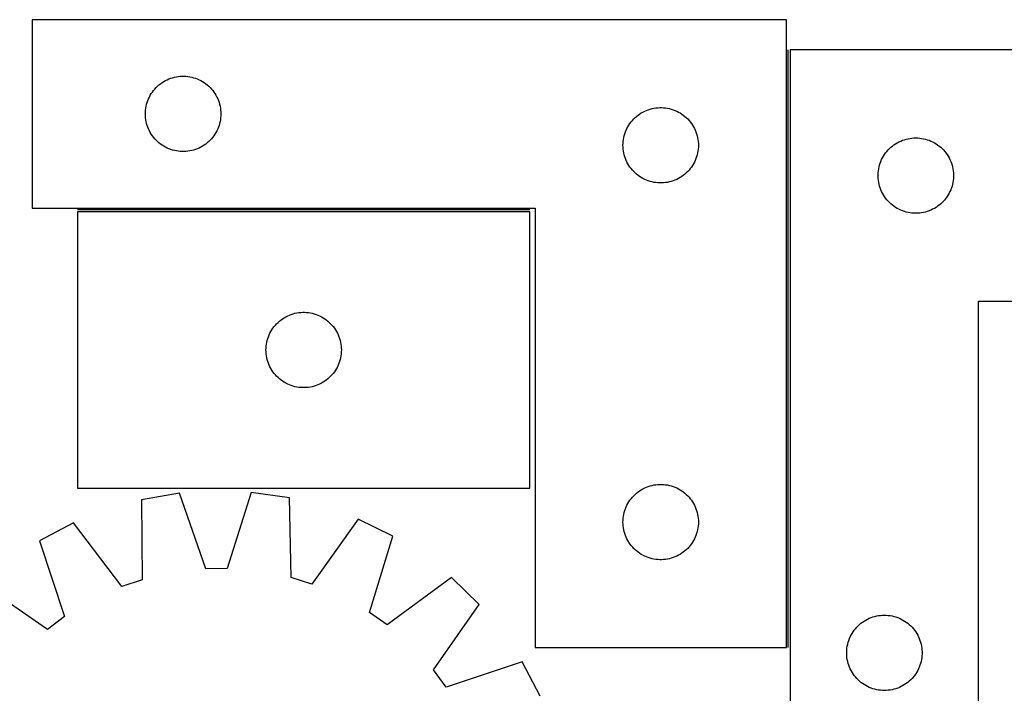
# Model space of a CAD drawing. Header units: millimetres. Extents: x 7 to 1493, y 7 to 474.
# Tile 4 of 5: x 651 to 1043, y 205 to 474. Entities that reach past the tile are written whole.
import ezdxf

# ---------------------------------------------------------------- set-up
doc = ezdxf.new("R2010")
doc.units = ezdxf.units.MM
doc.layers.add('COMMON', color=5, linetype='CONTINUOUS', true_color=0x0000ff)
doc.layers.add('CUT', color=7, linetype='CONTINUOUS', true_color=0x000000)

msp = doc.modelspace()

# ---------------------------------------------------------------- linework, layer by layer
at = {"layer": 'COMMON'}
for p, q in [((956.738363, 223.591344), (956.738363, 461.526153)), ((853.940644, 397.841344), (673.940644, 397.841344))]:
    msp.add_line(p, q, dxfattribs=at)
at = {"layer": 'CUT'}
for p, q in [((955.988362, 473.591344), (655.988362, 473.591344)), ((655.988362, 473.591344), (655.988362, 398.591344)), ((955.988362, 223.591344), (955.988362, 473.591344)), ((957.488363, 461.526153), (957.488363, 161.526153)), ((1207.488363, 461.526153), (957.488363, 461.526153)), ((711.060226, 450.258683), (711.796078, 450.493592)), ((711.796078, 450.493592), (712.543046, 450.69031)), ((712.543046, 450.69031), (713.299151, 450.848313)), ((713.299151, 450.848313), (714.062387, 450.967184)), ((714.062387, 450.967184), (714.83073, 451.046607)), ((714.83073, 451.046607), (715.602143, 451.086371)), ((715.602143, 451.086371), (716.374581, 451.086371)), ((716.374581, 451.086371), (717.145994, 451.046607)), ((717.145994, 451.046607), (717.914337, 450.967184)), ((717.914337, 450.967184), (718.677573, 450.848313)), ((718.677573, 450.848313), (719.433678, 450.69031)), ((719.433678, 450.69031), (720.180647, 450.493592)), ((720.180647, 450.493592), (720.916498, 450.258683)), ((705.246079, 446.560506), (705.799262, 447.099625)), ((705.799262, 447.099625), (706.379464, 447.609551)), ((706.379464, 447.609551), (706.985148, 448.088933)), ((706.985148, 448.088933), (707.614706, 448.536499)), ((707.614706, 448.536499), (708.26647, 448.951064)), ((708.26647, 448.951064), (708.938711, 449.331526)), ((708.938711, 449.331526), (709.629646, 449.676878)), ((709.629646, 449.676878), (710.337444, 449.986204)), ((710.337444, 449.986204), (711.060226, 450.258683)), ((720.916498, 450.258683), (721.639281, 449.986204)), ((721.639281, 449.986204), (722.347078, 449.676878)), ((722.347078, 449.676878), (723.038013, 449.331526)), ((723.038013, 449.331526), (723.710254, 448.951064)), ((723.710254, 448.951064), (724.362018, 448.536499)), ((724.362018, 448.536499), (724.991576, 448.088933)), ((724.991576, 448.088933), (725.59726, 447.609551)), ((725.59726, 447.609551), (726.177462, 447.099625)), ((726.177462, 447.099625), (726.730645, 446.560506)), ((702.243609, 442.098153), (702.571056, 442.797751)), ((702.571056, 442.797751), (702.934083, 443.479565)), ((702.934083, 443.479565), (703.331729, 444.141787)), ((703.331729, 444.141787), (703.762937, 444.782661)), ((703.762937, 444.782661), (704.226565, 445.400486)), ((704.226565, 445.400486), (704.721383, 445.993626)), ((704.721383, 445.993626), (705.246079, 446.560506)), ((726.730645, 446.560506), (727.255341, 445.993626)), ((727.255341, 445.993626), (727.750159, 445.400486)), ((727.750159, 445.400486), (728.213787, 444.782661)), ((728.213787, 444.782661), (728.644996, 444.141787)), ((728.644996, 444.141787), (729.042641, 443.479565)), ((729.042641, 443.479565), (729.405668, 442.797751)), ((729.405668, 442.797751), (729.733116, 442.098153)), ((701.167044, 438.399703), (701.305527, 439.159625)), ((701.305527, 439.159625), (701.482946, 439.911411)), ((701.482946, 439.911411), (701.698831, 440.653067)), ((701.698831, 440.653067), (701.95261, 441.382625)), ((701.95261, 441.382625), (702.243609, 442.098153)), ((729.733116, 442.098153), (730.024114, 441.382625)), ((730.024114, 441.382625), (730.277893, 440.653067)), ((730.277893, 440.653067), (730.493778, 439.911411)), ((730.493778, 439.911411), (730.671197, 439.159625)), ((730.671197, 439.159625), (730.809681, 438.399703)), ((700.988362, 436.091344), (701.008251, 436.863525)), ((701.008251, 435.319163), (700.988362, 436.091344)), ((701.008251, 436.863525), (701.067864, 437.633659)), ((701.067864, 434.549029), (701.008251, 435.319163)), ((701.067864, 437.633659), (701.167044, 438.399703)), ((730.809681, 438.399703), (730.90886, 437.633659)), ((730.90886, 437.633659), (730.968473, 436.863525)), ((730.968473, 435.319163), (730.90886, 434.549029)), ((730.968473, 436.863525), (730.988362, 436.091344)), ((730.988362, 436.091344), (730.968473, 435.319163)), ((895.799262, 434.599625), (896.379464, 435.109551)), ((896.379464, 435.109551), (896.985148, 435.588933)), ((896.985148, 435.588933), (897.614706, 436.036499)), ((897.614706, 436.036499), (898.26647, 436.451064)), ((898.26647, 436.451064), (898.938711, 436.831526)), ((898.938711, 436.831526), (899.629646, 437.176878)), ((899.629646, 437.176878), (900.337444, 437.486204)), ((900.337444, 437.486204), (901.060226, 437.758683)), ((901.060226, 437.758683), (901.796078, 437.993592)), ((901.796078, 437.993592), (902.543046, 438.19031)), ((902.543046, 438.19031), (903.299151, 438.348313)), ((903.299151, 438.348313), (904.062387, 438.467184)), ((904.062387, 438.467184), (904.83073, 438.546607)), ((904.83073, 438.546607), (905.602143, 438.586371)), ((905.602143, 438.586371), (906.374581, 438.586371)), ((906.374581, 438.586371), (907.145994, 438.546607)), ((907.145994, 438.546607), (907.914337, 438.467184)), ((907.914337, 438.467184), (908.677573, 438.348313)), ((908.677573, 438.348313), (909.433678, 438.19031)), ((909.433678, 438.19031), (910.180647, 437.993592)), ((910.180647, 437.993592), (910.916498, 437.758683)), ((910.916498, 437.758683), (911.639281, 437.486204)), ((911.639281, 437.486204), (912.347078, 437.176878)), ((912.347078, 437.176878), (913.038013, 436.831526)), ((913.038013, 436.831526), (913.710254, 436.451064)), ((913.710254, 436.451064), (914.362018, 436.036499)), ((914.362018, 436.036499), (914.991576, 435.588933)), ((914.991576, 435.588933), (915.59726, 435.109551)), ((915.59726, 435.109551), (916.177462, 434.599625)), ((701.167044, 433.782986), (701.067864, 434.549029)), ((701.305527, 433.023063), (701.167044, 433.782986)), ((701.482946, 432.271277), (701.305527, 433.023063)), ((701.698831, 431.529622), (701.482946, 432.271277)), ((701.95261, 430.800063), (701.698831, 431.529622)), ((730.277893, 431.529622), (730.024114, 430.800063)), ((730.493778, 432.271277), (730.277893, 431.529622)), ((730.671197, 433.023063), (730.493778, 432.271277)), ((730.809681, 433.782986), (730.671197, 433.023063)), ((730.90886, 434.549029), (730.809681, 433.782986)), ((892.571056, 430.297751), (892.934083, 430.979565)), ((892.934083, 430.979565), (893.331729, 431.641787)), ((893.331729, 431.641787), (893.762937, 432.282661)), ((893.762937, 432.282661), (894.226565, 432.900486)), ((894.226565, 432.900486), (894.721383, 433.493626)), ((894.721383, 433.493626), (895.246079, 434.060506)), ((895.246079, 434.060506), (895.799262, 434.599625)), ((916.177462, 434.599625), (916.730645, 434.060506)), ((916.730645, 434.060506), (917.255341, 433.493626)), ((917.255341, 433.493626), (917.750159, 432.900486)), ((917.750159, 432.900486), (918.213787, 432.282661)), ((918.213787, 432.282661), (918.644996, 431.641787)), ((918.644996, 431.641787), (919.042641, 430.979565)), ((919.042641, 430.979565), (919.405668, 430.297751)), ((702.243609, 430.084536), (701.95261, 430.800063)), ((702.571056, 429.384937), (702.243609, 430.084536)), ((702.934083, 428.703123), (702.571056, 429.384937)), ((703.331729, 428.040901), (702.934083, 428.703123)), ((703.762937, 427.400028), (703.331729, 428.040901)), ((704.226565, 426.782202), (703.762937, 427.400028)), ((728.213787, 427.400028), (727.750159, 426.782202)), ((728.644996, 428.040901), (728.213787, 427.400028)), ((729.042641, 428.703123), (728.644996, 428.040901)), ((729.405668, 429.384937), (729.042641, 428.703123)), ((729.733116, 430.084536), (729.405668, 429.384937)), ((730.024114, 430.800063), (729.733116, 430.084536)), ((891.305527, 426.659625), (891.482946, 427.411411)), ((891.482946, 427.411411), (891.698831, 428.153067)), ((891.698831, 428.153067), (891.95261, 428.882625)), ((891.95261, 428.882625), (892.243609, 429.598153)), ((892.243609, 429.598153), (892.571056, 430.297751)), ((919.405668, 430.297751), (919.733116, 429.598153)), ((919.733116, 429.598153), (920.024114, 428.882625)), ((920.024114, 428.882625), (920.277893, 428.153067)), ((920.277893, 428.153067), (920.493778, 427.411411)), ((920.493778, 427.411411), (920.671197, 426.659625)), ((704.721383, 426.189062), (704.226565, 426.782202)), ((705.246079, 425.622182), (704.721383, 426.189062)), ((705.799262, 425.083064), (705.246079, 425.622182)), ((706.379464, 424.573137), (705.799262, 425.083064)), ((706.985148, 424.093755), (706.379464, 424.573137)), ((707.614706, 423.646189), (706.985148, 424.093755)), ((708.26647, 423.231625), (707.614706, 423.646189)), ((708.938711, 422.851162), (708.26647, 423.231625)), ((723.710254, 423.231625), (723.038013, 422.851162)), ((724.362018, 423.646189), (723.710254, 423.231625)), ((724.991576, 424.093755), (724.362018, 423.646189)), ((725.59726, 424.573137), (724.991576, 424.093755)), ((726.177462, 425.083064), (725.59726, 424.573137)), ((726.730645, 425.622182), (726.177462, 425.083064)), ((727.255341, 426.189062), (726.730645, 425.622182)), ((727.750159, 426.782202), (727.255341, 426.189062)), ((890.988362, 423.591344), (891.008251, 424.363525)), ((891.008251, 422.819163), (890.988362, 423.591344)), ((891.008251, 424.363525), (891.067864, 425.133659)), ((891.067864, 425.133659), (891.167044, 425.899703)), ((891.167044, 425.899703), (891.305527, 426.659625)), ((920.671197, 426.659625), (920.809681, 425.899703)), ((920.809681, 425.899703), (920.90886, 425.133659)), ((920.90886, 425.133659), (920.968473, 424.363525)), ((920.968473, 424.363525), (920.988362, 423.591344)), ((920.988362, 423.591344), (920.968473, 422.819163)), ((997.586081, 422.793132), (998.179221, 423.28795)), ((998.179221, 423.28795), (998.797047, 423.751578)), ((998.797047, 423.751578), (999.43792, 424.182786)), ((999.43792, 424.182786), (1000.100142, 424.580432)), ((1000.100142, 424.580432), (1000.781956, 424.943459)), ((1000.781956, 424.943459), (1001.481555, 425.270906)), ((1001.481555, 425.270906), (1002.197082, 425.561905)), ((1002.197082, 425.561905), (1002.926641, 425.815684)), ((1002.926641, 425.815684), (1003.668296, 426.031569)), ((1003.668296, 426.031569), (1004.420082, 426.208988)), ((1004.420082, 426.208988), (1005.180004, 426.347471)), ((1005.180004, 426.347471), (1005.946048, 426.446651)), ((1005.946048, 426.446651), (1006.716182, 426.506264)), ((1006.716182, 426.506264), (1007.488363, 426.526153)), ((1007.488363, 426.526153), (1008.260544, 426.506264)), ((1008.260544, 426.506264), (1009.030678, 426.446651)), ((1009.030678, 426.446651), (1009.796722, 426.347471)), ((1009.796722, 426.347471), (1010.556644, 426.208988)), ((1010.556644, 426.208988), (1011.30843, 426.031569)), ((1011.30843, 426.031569), (1012.050086, 425.815684)), ((1012.050086, 425.815684), (1012.779644, 425.561905)), ((1012.779644, 425.561905), (1013.495172, 425.270906)), ((1013.495172, 425.270906), (1014.19477, 424.943459)), ((1014.19477, 424.943459), (1014.876584, 424.580432)), ((1014.876584, 424.580432), (1015.538806, 424.182786)), ((1015.538806, 424.182786), (1016.17968, 423.751578)), ((1016.17968, 423.751578), (1016.797505, 423.28795)), ((1016.797505, 423.28795), (1017.390645, 422.793132)), ((709.629646, 422.50581), (708.938711, 422.851162)), ((710.337444, 422.196485), (709.629646, 422.50581)), ((711.060226, 421.924006), (710.337444, 422.196485)), ((711.796078, 421.689096), (711.060226, 421.924006)), ((712.543046, 421.492379), (711.796078, 421.689096)), ((713.299151, 421.334375), (712.543046, 421.492379)), ((714.062387, 421.215504), (713.299151, 421.334375)), ((714.83073, 421.136081), (714.062387, 421.215504)), ((715.602143, 421.096317), (714.83073, 421.136081)), ((716.374581, 421.096317), (715.602143, 421.096317)), ((717.145994, 421.136081), (716.374581, 421.096317)), ((717.914337, 421.215504), (717.145994, 421.136081)), ((718.677573, 421.334375), (717.914337, 421.215504)), ((719.433678, 421.492379), (718.677573, 421.334375)), ((720.180647, 421.689096), (719.433678, 421.492379)), ((720.916498, 421.924006), (720.180647, 421.689096)), ((721.639281, 422.196485), (720.916498, 421.924006)), ((722.347078, 422.50581), (721.639281, 422.196485)), ((723.038013, 422.851162), (722.347078, 422.50581)), ((891.067864, 422.049029), (891.008251, 422.819163)), ((891.167044, 421.282986), (891.067864, 422.049029)), ((891.305527, 420.523063), (891.167044, 421.282986)), ((891.482946, 419.771277), (891.305527, 420.523063)), ((891.698831, 419.029622), (891.482946, 419.771277)), ((920.493778, 419.771277), (920.277893, 419.029622)), ((920.671197, 420.523063), (920.493778, 419.771277)), ((920.809681, 421.282986), (920.671197, 420.523063)), ((920.90886, 422.049029), (920.809681, 421.282986)), ((920.968473, 422.819163), (920.90886, 422.049029)), ((994.248181, 418.575804), (994.628644, 419.248045)), ((994.628644, 419.248045), (995.043208, 419.899809)), ((995.043208, 419.899809), (995.490774, 420.529367)), ((995.490774, 420.529367), (995.970156, 421.135051)), ((995.970156, 421.135051), (996.480083, 421.715253)), ((996.480083, 421.715253), (997.019201, 422.268436)), ((997.019201, 422.268436), (997.586081, 422.793132)), ((1017.390645, 422.793132), (1017.957525, 422.268436)), ((1017.957525, 422.268436), (1018.496644, 421.715253)), ((1018.496644, 421.715253), (1019.00657, 421.135051)), ((1019.00657, 421.135051), (1019.485952, 420.529367)), ((1019.485952, 420.529367), (1019.933518, 419.899809)), ((1019.933518, 419.899809), (1020.348083, 419.248045)), ((1020.348083, 419.248045), (1020.728545, 418.575804)), ((891.95261, 418.300063), (891.698831, 419.029622)), ((892.243609, 417.584536), (891.95261, 418.300063)), ((892.571056, 416.884937), (892.243609, 417.584536)), ((892.934083, 416.203123), (892.571056, 416.884937)), ((893.331729, 415.540901), (892.934083, 416.203123)), ((893.762937, 414.900028), (893.331729, 415.540901)), ((918.644996, 415.540901), (918.213787, 414.900028)), ((919.042641, 416.203123), (918.644996, 415.540901)), ((919.405668, 416.884937), (919.042641, 416.203123)), ((919.733116, 417.584536), (919.405668, 416.884937)), ((920.024114, 418.300063), (919.733116, 417.584536)), ((920.277893, 419.029622), (920.024114, 418.300063)), ((992.889398, 414.971469), (993.086115, 415.718437)), ((993.086115, 415.718437), (993.321025, 416.454289)), ((993.321025, 416.454289), (993.593504, 417.177071)), ((993.593504, 417.177071), (993.902829, 417.884869)), ((993.902829, 417.884869), (994.248181, 418.575804)), ((1020.728545, 418.575804), (1021.073897, 417.884869)), ((1021.073897, 417.884869), (1021.383223, 417.177071)), ((1021.383223, 417.177071), (1021.655702, 416.454289)), ((1021.655702, 416.454289), (1021.890611, 415.718437)), ((1021.890611, 415.718437), (1022.087329, 414.971469)), ((894.226565, 414.282202), (893.762937, 414.900028)), ((894.721383, 413.689062), (894.226565, 414.282202)), ((895.246079, 413.122182), (894.721383, 413.689062)), ((895.799262, 412.583064), (895.246079, 413.122182)), ((896.379464, 412.073137), (895.799262, 412.583064)), ((896.985148, 411.593755), (896.379464, 412.073137)), ((897.614706, 411.146189), (896.985148, 411.593755)), ((914.991576, 411.593755), (914.362018, 411.146189)), ((915.59726, 412.073137), (914.991576, 411.593755)), ((916.177462, 412.583064), (915.59726, 412.073137)), ((916.730645, 413.122182), (916.177462, 412.583064)), ((917.255341, 413.689062), (916.730645, 413.122182)), ((917.750159, 414.282202), (917.255341, 413.689062)), ((918.213787, 414.900028), (917.750159, 414.282202)), ((992.493336, 411.912372), (992.5331, 412.683785)), ((992.493336, 411.139934), (992.493336, 411.912372)), ((992.5331, 412.683785), (992.612523, 413.452128)), ((992.612523, 413.452128), (992.731394, 414.215364)), ((992.731394, 414.215364), (992.889398, 414.971469)), ((1022.087329, 414.971469), (1022.245332, 414.215364)), ((1022.245332, 414.215364), (1022.364203, 413.452128)), ((1022.364203, 413.452128), (1022.443626, 412.683785)), ((1022.443626, 412.683785), (1022.48339, 411.912372)), ((1022.48339, 411.912372), (1022.48339, 411.139934)), ((898.26647, 410.731625), (897.614706, 411.146189)), ((898.938711, 410.351162), (898.26647, 410.731625)), ((899.629646, 410.00581), (898.938711, 410.351162)), ((900.337444, 409.696485), (899.629646, 410.00581)), ((901.060226, 409.424006), (900.337444, 409.696485)), ((901.796078, 409.189096), (901.060226, 409.424006)), ((902.543046, 408.992379), (901.796078, 409.189096)), ((903.299151, 408.834375), (902.543046, 408.992379)), ((904.062387, 408.715504), (903.299151, 408.834375)), ((904.83073, 408.636081), (904.062387, 408.715504)), ((905.602143, 408.596317), (904.83073, 408.636081)), ((906.374581, 408.596317), (905.602143, 408.596317)), ((907.145994, 408.636081), (906.374581, 408.596317)), ((907.914337, 408.715504), (907.145994, 408.636081)), ((908.677573, 408.834375), (907.914337, 408.715504)), ((909.433678, 408.992379), (908.677573, 408.834375)), ((910.180647, 409.189096), (909.433678, 408.992379)), ((910.916498, 409.424006), (910.180647, 409.189096)), ((911.639281, 409.696485), (910.916498, 409.424006)), ((912.347078, 410.00581), (911.639281, 409.696485)), ((913.038013, 410.351162), (912.347078, 410.00581)), ((913.710254, 410.731625), (913.038013, 410.351162)), ((914.362018, 411.146189), (913.710254, 410.731625)), ((992.5331, 410.368521), (992.493336, 411.139934)), ((992.612523, 409.600178), (992.5331, 410.368521)), ((992.731394, 408.836942), (992.612523, 409.600178)), ((992.889398, 408.080837), (992.731394, 408.836942)), ((993.086115, 407.333868), (992.889398, 408.080837)), ((1022.087329, 408.080837), (1021.890611, 407.333868)), ((1022.245332, 408.836942), (1022.087329, 408.080837)), ((1022.364203, 409.600178), (1022.245332, 408.836942)), ((1022.443626, 410.368521), (1022.364203, 409.600178)), ((1022.48339, 411.139934), (1022.443626, 410.368521)), ((993.321025, 406.598017), (993.086115, 407.333868)), ((993.593504, 405.875234), (993.321025, 406.598017)), ((993.902829, 405.167437), (993.593504, 405.875234)), ((994.248181, 404.476502), (993.902829, 405.167437)), ((994.628644, 403.804261), (994.248181, 404.476502)), ((995.043208, 403.152497), (994.628644, 403.804261)), ((1020.348083, 403.804261), (1019.933518, 403.152497)), ((1020.728545, 404.476502), (1020.348083, 403.804261)), ((1021.073897, 405.167437), (1020.728545, 404.476502)), ((1021.383223, 405.875234), (1021.073897, 405.167437)), ((1021.655702, 406.598017), (1021.383223, 405.875234)), ((1021.890611, 407.333868), (1021.655702, 406.598017)), ((995.490774, 402.522939), (995.043208, 403.152497)), ((995.970156, 401.917255), (995.490774, 402.522939)), ((996.480083, 401.337053), (995.970156, 401.917255)), ((997.019201, 400.78387), (996.480083, 401.337053)), ((997.586081, 400.259174), (997.019201, 400.78387)), ((998.179221, 399.764356), (997.586081, 400.259174)), ((998.797047, 399.300728), (998.179221, 399.764356)), ((1016.797505, 399.764356), (1016.17968, 399.300728)), ((1017.390645, 400.259174), (1016.797505, 399.764356)), ((1017.957525, 400.78387), (1017.390645, 400.259174)), ((1018.496644, 401.337053), (1017.957525, 400.78387)), ((1019.00657, 401.917255), (1018.496644, 401.337053)), ((1019.485952, 402.522939), (1019.00657, 401.917255)), ((1019.933518, 403.152497), (1019.485952, 402.522939)), ((655.988362, 398.591344), (855.988362, 398.591344)), ((853.940644, 397.091343), (673.940644, 397.091343)), ((673.940644, 397.091343), (673.940644, 287.091343)), ((853.940644, 287.091343), (853.940644, 397.091343)), ((855.988362, 398.591344), (855.988362, 223.591344)), ((999.43792, 398.86952), (998.797047, 399.300728)), ((1000.100142, 398.471874), (999.43792, 398.86952)), ((1000.781956, 398.108847), (1000.100142, 398.471874)), ((1001.481555, 397.781399), (1000.781956, 398.108847)), ((1002.197082, 397.490401), (1001.481555, 397.781399)), ((1002.926641, 397.236622), (1002.197082, 397.490401)), ((1003.668296, 397.020737), (1002.926641, 397.236622)), ((1004.420082, 396.843318), (1003.668296, 397.020737)), ((1005.180004, 396.704834), (1004.420082, 396.843318)), ((1005.946048, 396.605655), (1005.180004, 396.704834)), ((1006.716182, 396.546042), (1005.946048, 396.605655)), ((1007.488363, 396.526153), (1006.716182, 396.546042)), ((1008.260544, 396.546042), (1007.488363, 396.526153)), ((1009.030678, 396.605655), (1008.260544, 396.546042)), ((1009.796722, 396.704834), (1009.030678, 396.605655)), ((1010.556644, 396.843318), (1009.796722, 396.704834)), ((1011.30843, 397.020737), (1010.556644, 396.843318)), ((1012.050086, 397.236622), (1011.30843, 397.020737)), ((1012.779644, 397.490401), (1012.050086, 397.236622)), ((1013.495172, 397.781399), (1012.779644, 397.490401)), ((1014.19477, 398.108847), (1013.495172, 397.781399)), ((1014.876584, 398.471874), (1014.19477, 398.108847)), ((1015.538806, 398.86952), (1014.876584, 398.471874)), ((1016.17968, 399.300728), (1015.538806, 398.86952)), ((1032.488363, 161.526153), (1032.488363, 361.526153)), ((1032.488363, 361.526153), (1207.488363, 361.526153)), ((759.012508, 356.258682), (759.748359, 356.493591)), ((759.748359, 356.493591), (760.495327, 356.690309)), ((760.495327, 356.690309), (761.251432, 356.848312)), ((761.251432, 356.848312), (762.014668, 356.967183)), ((762.014668, 356.967183), (762.783012, 357.046606)), ((762.783012, 357.046606), (763.554425, 357.08637)), ((763.554425, 357.08637), (764.326862, 357.08637)), ((764.326862, 357.08637), (765.098275, 357.046606)), ((765.098275, 357.046606), (765.866619, 356.967183)), ((765.866619, 356.967183), (766.629855, 356.848312)), ((766.629855, 356.848312), (767.38596, 356.690309)), ((767.38596, 356.690309), (768.132928, 356.493591)), ((768.132928, 356.493591), (768.868779, 356.258682)), ((752.673665, 351.993625), (753.198361, 352.560505)), ((753.198361, 352.560505), (753.751543, 353.099624)), ((753.751543, 353.099624), (754.331746, 353.60955)), ((754.331746, 353.60955), (754.937429, 354.088932)), ((754.937429, 354.088932), (755.566988, 354.536498)), ((755.566988, 354.536498), (756.218752, 354.951063)), ((756.218752, 354.951063), (756.890992, 355.331525)), ((756.890992, 355.331525), (757.581928, 355.676877)), ((757.581928, 355.676877), (758.289725, 355.986203)), ((758.289725, 355.986203), (759.012508, 356.258682)), ((768.868779, 356.258682), (769.591562, 355.986203)), ((769.591562, 355.986203), (770.299359, 355.676877)), ((770.299359, 355.676877), (770.990295, 355.331525)), ((770.990295, 355.331525), (771.662536, 354.951063)), ((771.662536, 354.951063), (772.314299, 354.536498)), ((772.314299, 354.536498), (772.943858, 354.088932)), ((772.943858, 354.088932), (773.549541, 353.60955)), ((773.549541, 353.60955), (774.129744, 353.099624)), ((774.129744, 353.099624), (774.682926, 352.560505)), ((774.682926, 352.560505), (775.207623, 351.993625)), ((750.19589, 348.098152), (750.523337, 348.79775)), ((750.523337, 348.79775), (750.886365, 349.479564)), ((750.886365, 349.479564), (751.28401, 350.141786)), ((751.28401, 350.141786), (751.715218, 350.78266)), ((751.715218, 350.78266), (752.178846, 351.400485)), ((752.178846, 351.400485), (752.673665, 351.993625)), ((775.207623, 351.993625), (775.702441, 351.400485)), ((775.702441, 351.400485), (776.166069, 350.78266)), ((776.166069, 350.78266), (776.597277, 350.141786)), ((776.597277, 350.141786), (776.994922, 349.479564)), ((776.994922, 349.479564), (777.35795, 348.79775)), ((777.35795, 348.79775), (777.685397, 348.098152)), ((749.119325, 344.399702), (749.257808, 345.159624)), ((749.257808, 345.159624), (749.435228, 345.91141)), ((749.435228, 345.91141), (749.651113, 346.653066)), ((749.651113, 346.653066), (749.904891, 347.382624)), ((749.904891, 347.382624), (750.19589, 348.098152)), ((777.685397, 348.098152), (777.976396, 347.382624)), ((777.976396, 347.382624), (778.230174, 346.653066)), ((778.230174, 346.653066), (778.446059, 345.91141)), ((778.446059, 345.91141), (778.623479, 345.159624)), ((778.623479, 345.159624), (778.761962, 344.399702)), ((748.940644, 342.091343), (748.960532, 342.863524)), ((748.960532, 341.319162), (748.940644, 342.091343)), ((748.960532, 342.863524), (749.020145, 343.633658)), ((749.020145, 340.549028), (748.960532, 341.319162)), ((749.020145, 343.633658), (749.119325, 344.399702)), ((778.761962, 344.399702), (778.861142, 343.633658)), ((778.861142, 343.633658), (778.920755, 342.863524)), ((778.920755, 341.319162), (778.861142, 340.549028)), ((778.920755, 342.863524), (778.940644, 342.091343)), ((778.940644, 342.091343), (778.920755, 341.319162)), ((749.119325, 339.782985), (749.020145, 340.549028)), ((749.257808, 339.023062), (749.119325, 339.782985)), ((749.435228, 338.271276), (749.257808, 339.023062)), ((749.651113, 337.529621), (749.435228, 338.271276)), ((749.904891, 336.800062), (749.651113, 337.529621)), ((778.230174, 337.529621), (777.976396, 336.800062)), ((778.446059, 338.271276), (778.230174, 337.529621)), ((778.623479, 339.023062), (778.446059, 338.271276)), ((778.761962, 339.782985), (778.623479, 339.023062)), ((778.861142, 340.549028), (778.761962, 339.782985)), ((750.19589, 336.084535), (749.904891, 336.800062)), ((750.523337, 335.384936), (750.19589, 336.084535)), ((750.886365, 334.703122), (750.523337, 335.384936)), ((751.28401, 334.0409), (750.886365, 334.703122)), ((751.715218, 333.400027), (751.28401, 334.0409)), ((752.178846, 332.782201), (751.715218, 333.400027)), ((776.166069, 333.400027), (775.702441, 332.782201)), ((776.597277, 334.0409), (776.166069, 333.400027)), ((776.994922, 334.703122), (776.597277, 334.0409)), ((777.35795, 335.384936), (776.994922, 334.703122)), ((777.685397, 336.084535), (777.35795, 335.384936)), ((777.976396, 336.800062), (777.685397, 336.084535)), ((752.673665, 332.189061), (752.178846, 332.782201)), ((753.198361, 331.622181), (752.673665, 332.189061)), ((753.751543, 331.083063), (753.198361, 331.622181)), ((754.331746, 330.573136), (753.751543, 331.083063)), ((754.937429, 330.093754), (754.331746, 330.573136)), ((755.566988, 329.646188), (754.937429, 330.093754)), ((756.218752, 329.231624), (755.566988, 329.646188)), ((756.890992, 328.851161), (756.218752, 329.231624)), ((771.662536, 329.231624), (770.990295, 328.851161)), ((772.314299, 329.646188), (771.662536, 329.231624)), ((772.943858, 330.093754), (772.314299, 329.646188)), ((773.549541, 330.573136), (772.943858, 330.093754)), ((774.129744, 331.083063), (773.549541, 330.573136)), ((774.682926, 331.622181), (774.129744, 331.083063)), ((775.207623, 332.189061), (774.682926, 331.622181)), ((775.702441, 332.782201), (775.207623, 332.189061)), ((757.581928, 328.505809), (756.890992, 328.851161)), ((758.289725, 328.196484), (757.581928, 328.505809)), ((759.012508, 327.924005), (758.289725, 328.196484)), ((759.748359, 327.689095), (759.012508, 327.924005)), ((760.495327, 327.492378), (759.748359, 327.689095)), ((761.251432, 327.334374), (760.495327, 327.492378)), ((762.014668, 327.215503), (761.251432, 327.334374)), ((762.783012, 327.13608), (762.014668, 327.215503)), ((763.554425, 327.096316), (762.783012, 327.13608)), ((764.326862, 327.096316), (763.554425, 327.096316)), ((765.098275, 327.13608), (764.326862, 327.096316)), ((765.866619, 327.215503), (765.098275, 327.13608)), ((766.629855, 327.334374), (765.866619, 327.215503)), ((767.38596, 327.492378), (766.629855, 327.334374)), ((768.132928, 327.689095), (767.38596, 327.492378)), ((768.868779, 327.924005), (768.132928, 327.689095)), ((769.591562, 328.196484), (768.868779, 327.924005)), ((770.299359, 328.505809), (769.591562, 328.196484)), ((770.990295, 328.851161), (770.299359, 328.505809)), ((673.940644, 287.091343), (853.940644, 287.091343)), ((896.985148, 285.588933), (897.614706, 286.036499)), ((897.614706, 286.036499), (898.26647, 286.451064)), ((898.26647, 286.451064), (898.938711, 286.831526)), ((898.938711, 286.831526), (899.629646, 287.176878)), ((899.629646, 287.176878), (900.337444, 287.486204)), ((900.337444, 287.486204), (901.060226, 287.758683)), ((901.060226, 287.758683), (901.796078, 287.993592)), ((901.796078, 287.993592), (902.543046, 288.19031)), ((902.543046, 288.19031), (903.299151, 288.348313)), ((903.299151, 288.348313), (904.062387, 288.467184)), ((904.062387, 288.467184), (904.83073, 288.546607)), ((904.83073, 288.546607), (905.602143, 288.586371)), ((905.602143, 288.586371), (906.374581, 288.586371)), ((906.374581, 288.586371), (907.145994, 288.546607)), ((907.145994, 288.546607), (907.914337, 288.467184)), ((907.914337, 288.467184), (908.677573, 288.348313)), ((908.677573, 288.348313), (909.433678, 288.19031)), ((909.433678, 288.19031), (910.180647, 287.993592)), ((910.180647, 287.993592), (910.916498, 287.758683)), ((910.916498, 287.758683), (911.639281, 287.486204)), ((911.639281, 287.486204), (912.347078, 287.176878)), ((912.347078, 287.176878), (913.038013, 286.831526)), ((913.038013, 286.831526), (913.710254, 286.451064)), ((913.710254, 286.451064), (914.362018, 286.036499)), ((914.362018, 286.036499), (914.991576, 285.588933)), ((714.578354, 285.031054), (699.415738, 282.418463)), ((699.415738, 282.418463), (699.670881, 250.655125)), ((724.968269, 255.013986), (714.578354, 285.031054)), ((743.114582, 285.417735), (733.541826, 255.130162)), ((758.342421, 283.216951), (743.114582, 285.417735)), ((758.948034, 251.458362), (758.342421, 283.216951)), ((893.331729, 281.641787), (893.762937, 282.282661)), ((893.762937, 282.282661), (894.226565, 282.900486)), ((894.226565, 282.900486), (894.721383, 283.493626)), ((894.721383, 283.493626), (895.246079, 284.060506)), ((895.246079, 284.060506), (895.799262, 284.599625)), ((895.799262, 284.599625), (896.379464, 285.109551)), ((896.379464, 285.109551), (896.985148, 285.588933)), ((914.991576, 285.588933), (915.59726, 285.109551)), ((915.59726, 285.109551), (916.177462, 284.599625)), ((916.177462, 284.599625), (916.730645, 284.060506)), ((916.730645, 284.060506), (917.255341, 283.493626)), ((917.255341, 283.493626), (917.750159, 282.900486)), ((917.750159, 282.900486), (918.213787, 282.282661)), ((918.213787, 282.282661), (918.644996, 281.641787)), ((891.482946, 277.411411), (891.698831, 278.153067)), ((891.698831, 278.153067), (891.95261, 278.882625)), ((891.95261, 278.882625), (892.243609, 279.598153)), ((892.243609, 279.598153), (892.571056, 280.297751)), ((892.571056, 280.297751), (892.934083, 280.979565)), ((892.934083, 280.979565), (893.331729, 281.641787)), ((918.644996, 281.641787), (919.042641, 280.979565)), ((919.042641, 280.979565), (919.405668, 280.297751)), ((919.405668, 280.297751), (919.733116, 279.598153)), ((919.733116, 279.598153), (920.024114, 278.882625)), ((920.024114, 278.882625), (920.277893, 278.153067)), ((920.277893, 278.153067), (920.493778, 277.411411)), ((785.601478, 274.766527), (767.137871, 248.919477)), ((799.403934, 267.967796), (785.601478, 274.766527)), ((890.988362, 273.591344), (891.008251, 274.363525)), ((891.008251, 274.363525), (891.067864, 275.133659)), ((891.067864, 275.133659), (891.167044, 275.899703)), ((891.167044, 275.899703), (891.305527, 276.659625)), ((891.305527, 276.659625), (891.482946, 277.411411)), ((920.493778, 277.411411), (920.671197, 276.659625)), ((920.671197, 276.659625), (920.809681, 275.899703)), ((920.809681, 275.899703), (920.90886, 275.133659)), ((920.90886, 275.133659), (920.968473, 274.363525)), ((920.968473, 274.363525), (920.988362, 273.591344)), ((672.395664, 273.232528), (658.782494, 266.0623)), ((691.552845, 247.89526), (672.395664, 273.232528)), ((891.008251, 272.819163), (890.988362, 273.591344)), ((891.067864, 272.049029), (891.008251, 272.819163)), ((891.167044, 271.282986), (891.067864, 272.049029)), ((891.305527, 270.523063), (891.167044, 271.282986)), ((891.482946, 269.771277), (891.305527, 270.523063)), ((920.671197, 270.523063), (920.493778, 269.771277)), ((920.809681, 271.282986), (920.671197, 270.523063)), ((920.90886, 272.049029), (920.809681, 271.282986)), ((920.968473, 272.819163), (920.90886, 272.049029)), ((920.988362, 273.591344), (920.968473, 272.819163)), ((790.165962, 237.576438), (799.403934, 267.967796)), ((891.698831, 269.029622), (891.482946, 269.771277)), ((891.95261, 268.300063), (891.698831, 269.029622)), ((892.243609, 267.584536), (891.95261, 268.300063)), ((892.571056, 266.884937), (892.243609, 267.584536)), ((892.934083, 266.203123), (892.571056, 266.884937)), ((919.405668, 266.884937), (919.042641, 266.203123)), ((919.733116, 267.584536), (919.405668, 266.884937)), ((920.024114, 268.300063), (919.733116, 267.584536)), ((920.277893, 269.029622), (920.024114, 268.300063)), ((920.493778, 269.771277), (920.277893, 269.029622)), ((658.782494, 266.0623), (668.840561, 235.932414)), ((893.331729, 265.540901), (892.934083, 266.203123)), ((893.762937, 264.900028), (893.331729, 265.540901)), ((894.226565, 264.282202), (893.762937, 264.900028)), ((894.721383, 263.689062), (894.226565, 264.282202)), ((895.246079, 263.122182), (894.721383, 263.689062)), ((895.799262, 262.583064), (895.246079, 263.122182)), ((896.379464, 262.073137), (895.799262, 262.583064)), ((916.177462, 262.583064), (915.59726, 262.073137)), ((916.730645, 263.122182), (916.177462, 262.583064)), ((917.255341, 263.689062), (916.730645, 263.122182)), ((917.750159, 264.282202), (917.255341, 263.689062)), ((918.213787, 264.900028), (917.750159, 264.282202)), ((918.644996, 265.540901), (918.213787, 264.900028)), ((919.042641, 266.203123), (918.644996, 265.540901)), ((896.985148, 261.593755), (896.379464, 262.073137)), ((897.614706, 261.146189), (896.985148, 261.593755)), ((898.26647, 260.731625), (897.614706, 261.146189)), ((898.938711, 260.351162), (898.26647, 260.731625)), ((899.629646, 260.00581), (898.938711, 260.351162)), ((900.337444, 259.696485), (899.629646, 260.00581)), ((901.060226, 259.424006), (900.337444, 259.696485)), ((901.796078, 259.189096), (901.060226, 259.424006)), ((902.543046, 258.992379), (901.796078, 259.189096)), ((903.299151, 258.834375), (902.543046, 258.992379)), ((904.062387, 258.715504), (903.299151, 258.834375)), ((904.83073, 258.636081), (904.062387, 258.715504)), ((905.602143, 258.596317), (904.83073, 258.636081)), ((906.374581, 258.596317), (905.602143, 258.596317)), ((907.145994, 258.636081), (906.374581, 258.596317)), ((907.914337, 258.715504), (907.145994, 258.636081)), ((908.677573, 258.834375), (907.914337, 258.715504)), ((909.433678, 258.992379), (908.677573, 258.834375)), ((910.180647, 259.189096), (909.433678, 258.992379)), ((910.916498, 259.424006), (910.180647, 259.189096)), ((911.639281, 259.696485), (910.916498, 259.424006)), ((912.347078, 260.00581), (911.639281, 259.696485)), ((913.038013, 260.351162), (912.347078, 260.00581)), ((913.710254, 260.731625), (913.038013, 260.351162)), ((914.362018, 261.146189), (913.710254, 260.731625)), ((914.991576, 261.593755), (914.362018, 261.146189)), ((915.59726, 262.073137), (914.991576, 261.593755)), ((733.541826, 255.130162), (724.968269, 255.013986)), ((767.137871, 248.919477), (758.948034, 251.458362)), ((822.717513, 251.507454), (797.170402, 232.631017)), ((833.743505, 240.776282), (822.717513, 251.507454)), ((661.972695, 230.799016), (635.923486, 248.976295)), ((699.670881, 250.655125), (691.552845, 247.89526)), ((815.566226, 214.727074), (833.743505, 240.776282)), ((668.840561, 235.932414), (661.972695, 230.799016)), ((797.170402, 232.631017), (790.165962, 237.576438)), ((988.281956, 234.943459), (988.981555, 235.270906)), ((988.981555, 235.270906), (989.697082, 235.561905)), ((989.697082, 235.561905), (990.426641, 235.815684)), ((990.426641, 235.815684), (991.168296, 236.031569)), ((991.168296, 236.031569), (991.920082, 236.208988)), ((991.920082, 236.208988), (992.680004, 236.347471)), ((992.680004, 236.347471), (993.446048, 236.446651)), ((993.446048, 236.446651), (994.216182, 236.506264)), ((994.216182, 236.506264), (994.988363, 236.526153)), ((994.988363, 236.526153), (995.760544, 236.506264)), ((995.760544, 236.506264), (996.530678, 236.446651)), ((996.530678, 236.446651), (997.296722, 236.347471)), ((997.296722, 236.347471), (998.056644, 236.208988)), ((998.056644, 236.208988), (998.80843, 236.031569)), ((998.80843, 236.031569), (999.550086, 235.815684)), ((999.550086, 235.815684), (1000.279644, 235.561905)), ((1000.279644, 235.561905), (1000.995172, 235.270906)), ((1000.995172, 235.270906), (1001.69477, 234.943459)), ((982.990774, 230.529367), (983.470156, 231.135051)), ((983.470156, 231.135051), (983.980083, 231.715253)), ((983.980083, 231.715253), (984.519201, 232.268436)), ((984.519201, 232.268436), (985.086081, 232.793132)), ((985.086081, 232.793132), (985.679221, 233.28795)), ((985.679221, 233.28795), (986.297047, 233.751578)), ((986.297047, 233.751578), (986.93792, 234.182786)), ((986.93792, 234.182786), (987.600142, 234.580432)), ((987.600142, 234.580432), (988.281956, 234.943459)), ((1001.69477, 234.943459), (1002.376584, 234.580432)), ((1002.376584, 234.580432), (1003.038806, 234.182786)), ((1003.038806, 234.182786), (1003.67968, 233.751578)), ((1003.67968, 233.751578), (1004.297505, 233.28795)), ((1004.297505, 233.28795), (1004.890645, 232.793132)), ((1004.890645, 232.793132), (1005.457525, 232.268436)), ((1005.457525, 232.268436), (1005.996644, 231.715253)), ((1005.996644, 231.715253), (1006.50657, 231.135051)), ((1006.50657, 231.135051), (1006.985952, 230.529367)), ((981.093504, 227.177071), (981.402829, 227.884869)), ((981.402829, 227.884869), (981.748181, 228.575804)), ((981.748181, 228.575804), (982.128644, 229.248045)), ((982.128644, 229.248045), (982.543208, 229.899809)), ((982.543208, 229.899809), (982.990774, 230.529367)), ((1006.985952, 230.529367), (1007.433518, 229.899809)), ((1007.433518, 229.899809), (1007.848083, 229.248045)), ((1007.848083, 229.248045), (1008.228545, 228.575804)), ((1008.228545, 228.575804), (1008.573897, 227.884869)), ((1008.573897, 227.884869), (1008.883223, 227.177071)), ((855.988362, 223.591344), (955.988362, 223.591344)), ((980.0331, 222.683785), (980.112523, 223.452128)), ((980.112523, 223.452128), (980.231394, 224.215364)), ((980.231394, 224.215364), (980.389398, 224.971469)), ((980.389398, 224.971469), (980.586115, 225.718437)), ((980.586115, 225.718437), (980.821025, 226.454289)), ((980.821025, 226.454289), (981.093504, 227.177071)), ((1008.883223, 227.177071), (1009.155702, 226.454289)), ((1009.155702, 226.454289), (1009.390611, 225.718437)), ((1009.390611, 225.718437), (1009.587329, 224.971469)), ((1009.587329, 224.971469), (1009.745332, 224.215364)), ((1009.745332, 224.215364), (1009.864203, 223.452128)), ((1009.864203, 223.452128), (1009.943626, 222.683785)), ((979.993336, 221.912372), (980.0331, 222.683785)), ((979.993336, 221.139934), (979.993336, 221.912372)), ((980.0331, 220.368521), (979.993336, 221.139934)), ((980.112523, 219.600178), (980.0331, 220.368521)), ((980.231394, 218.836942), (980.112523, 219.600178)), ((1009.864203, 219.600178), (1009.745332, 218.836942)), ((1009.943626, 220.368521), (1009.864203, 219.600178)), ((1009.943626, 222.683785), (1009.98339, 221.912372)), ((1009.98339, 221.139934), (1009.943626, 220.368521)), ((1009.98339, 221.912372), (1009.98339, 221.139934)), ((850.829511, 217.917275), (820.699625, 207.859208)), ((857.999738, 204.304105), (850.829511, 217.917275)), ((980.389398, 218.080837), (980.231394, 218.836942)), ((980.586115, 217.333868), (980.389398, 218.080837)), ((980.821025, 216.598017), (980.586115, 217.333868)), ((981.093504, 215.875234), (980.821025, 216.598017)), ((981.402829, 215.167437), (981.093504, 215.875234)), ((1008.883223, 215.875234), (1008.573897, 215.167437)), ((1009.155702, 216.598017), (1008.883223, 215.875234)), ((1009.390611, 217.333868), (1009.155702, 216.598017)), ((1009.587329, 218.080837), (1009.390611, 217.333868)), ((1009.745332, 218.836942), (1009.587329, 218.080837)), ((820.699625, 207.859208), (815.566226, 214.727074)), ((981.748181, 214.476502), (981.402829, 215.167437)), ((982.128644, 213.804261), (981.748181, 214.476502)), ((982.543208, 213.152497), (982.128644, 213.804261)), ((982.990774, 212.522939), (982.543208, 213.152497)), ((983.470156, 211.917255), (982.990774, 212.522939)), ((983.980083, 211.337053), (983.470156, 211.917255)), ((1006.50657, 211.917255), (1005.996644, 211.337053)), ((1006.985952, 212.522939), (1006.50657, 211.917255)), ((1007.433518, 213.152497), (1006.985952, 212.522939)), ((1007.848083, 213.804261), (1007.433518, 213.152497)), ((1008.228545, 214.476502), (1007.848083, 213.804261)), ((1008.573897, 215.167437), (1008.228545, 214.476502)), ((984.519201, 210.78387), (983.980083, 211.337053)), ((985.086081, 210.259174), (984.519201, 210.78387)), ((985.679221, 209.764356), (985.086081, 210.259174)), ((986.297047, 209.300728), (985.679221, 209.764356)), ((986.93792, 208.86952), (986.297047, 209.300728)), ((987.600142, 208.471874), (986.93792, 208.86952)), ((988.281956, 208.108847), (987.600142, 208.471874)), ((988.981555, 207.781399), (988.281956, 208.108847)), ((989.697082, 207.490401), (988.981555, 207.781399)), ((1000.995172, 207.781399), (1000.279644, 207.490401)), ((1001.69477, 208.108847), (1000.995172, 207.781399)), ((1002.376584, 208.471874), (1001.69477, 208.108847)), ((1003.038806, 208.86952), (1002.376584, 208.471874)), ((1003.67968, 209.300728), (1003.038806, 208.86952)), ((1004.297505, 209.764356), (1003.67968, 209.300728)), ((1004.890645, 210.259174), (1004.297505, 209.764356)), ((1005.457525, 210.78387), (1004.890645, 210.259174)), ((1005.996644, 211.337053), (1005.457525, 210.78387)), ((990.426641, 207.236622), (989.697082, 207.490401)), ((991.168296, 207.020737), (990.426641, 207.236622)), ((991.920082, 206.843318), (991.168296, 207.020737)), ((992.680004, 206.704834), (991.920082, 206.843318)), ((993.446048, 206.605655), (992.680004, 206.704834)), ((994.216182, 206.546042), (993.446048, 206.605655)), ((994.988363, 206.526153), (994.216182, 206.546042)), ((995.760544, 206.546042), (994.988363, 206.526153)), ((996.530678, 206.605655), (995.760544, 206.546042)), ((997.296722, 206.704834), (996.530678, 206.605655)), ((998.056644, 206.843318), (997.296722, 206.704834)), ((998.80843, 207.020737), (998.056644, 206.843318)), ((999.550086, 207.236622), (998.80843, 207.020737)), ((1000.279644, 207.490401), (999.550086, 207.236622))]:
    msp.add_line(p, q, dxfattribs=at)

doc.saveas('drawing.dxf')
